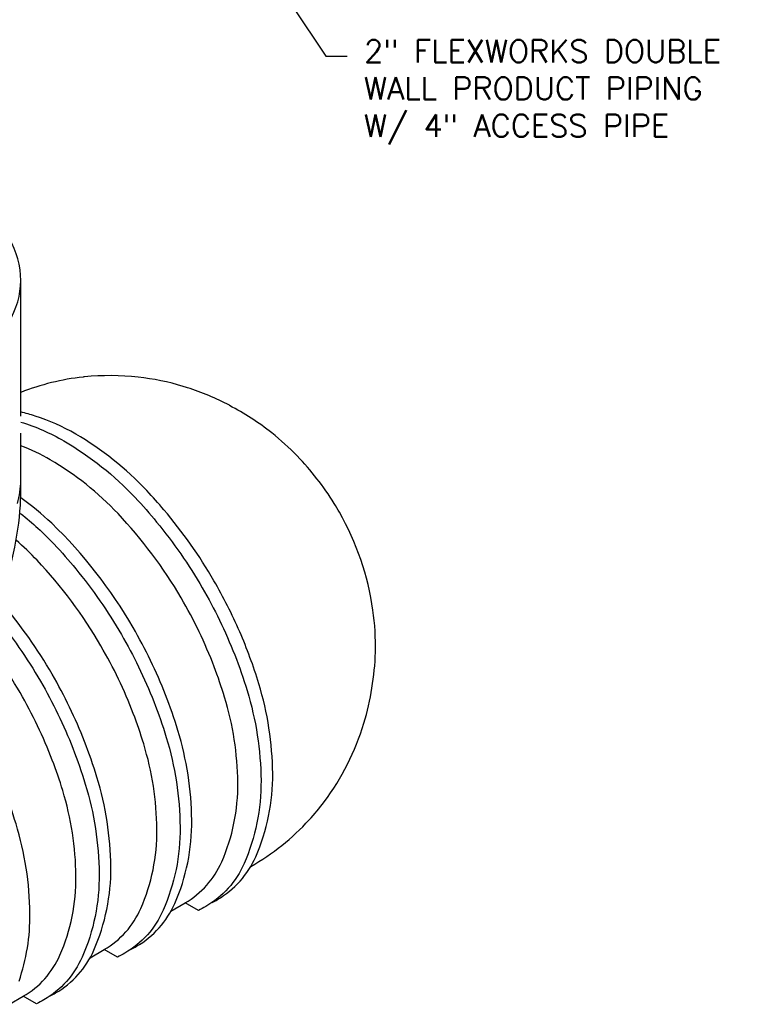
# Model space of a CAD drawing. Extents: x -15981 to -11679, y 2285 to 5601.
# Tile 88 of 103: x -13825 to -13534, y 3164 to 3560. Entities that reach past the tile are written whole.
import ezdxf

# ---------------------------------------------------------------- set-up
doc = ezdxf.new("R2010")
doc.units = 0
doc.header["$MEASUREMENT"] = 0
for name, color, linetype in [('SUMP', 3, 'CONTINUOUS'), ('TANK', 2, 'CONTINUOUS'), ('TEXT', 3, 'CONTINUOUS')]:
    doc.layers.add(name, color=color, linetype=linetype)
doc.styles.add('SIMPLEX', font='simplex')

msp = doc.modelspace()

# ---------------------------------------------------------------- linework, layer by layer
at = {"layer": 'SUMP', "elevation": 0}
for points in [[(-13963.88, 3455.71), (-13963.88, 3331.71, 0.113767), (-13960.43, 3331.51, -0.075076), (-13949.87, 3331.98, -0.106395), (-13919.01, 3321.83, 0.102792), (-13891.59, 3313.89), (-13883.29, 3319.13), (-13874.97, 3318.52, -0.00728), (-13872.32, 3315.86, 0.128965), (-13844.42, 3317.77), (-13841.38, 3328.55), (-13836.63, 3331.3, -0.006895), (-13833.02, 3327.25, 0.0822), (-13824.38, 3365.17, 0.06622)], [(-13824.38, 3365.17, 0.020779), (-13824.2, 3375.07), (-13824.2, 3394.14)]]:
    msp.add_lwpolyline(points, format="xyb", dxfattribs=at)
msp.add_lwpolyline([(-13824.2, 3401.02), (-13824.2, 3455.71)], dxfattribs=at)
at = {"layer": 'SUMP'}
for centre, start_param, end_param in [((-13894.04, 3455.71, 0), 5.572544, 10.135419), ((-13894.04, 3375.07, 0), 2.942357, 3.141593)]:
    msp.add_ellipse(centre, major_axis=(-69.84, 0), ratio=0.665651, start_param=start_param, end_param=end_param, dxfattribs=at)
at = {"layer": 'TANK', "elevation": 0}
for points in [[(-13777.01, 3416.64, 0.053288), (-13798.61, 3416.74, 0.001168), (-13799.08, 3416.69, 0.067342), (-13824.2, 3410.51)], [(-13740.31, 3405.33, 0.043127), (-13757.15, 3412.39, 0.004388), (-13758.93, 3412.94, 0.04551), (-13777.01, 3416.64)], [(-13818.39, 3401.02, 0.018573), (-13824.2, 3402.64)], [(-13681.57, 3306.03, 0.039957), (-13682.61, 3322.91, 0.094213), (-13696.06, 3362.3, 0.009348), (-13698.18, 3365.88, 0.05445), (-13713.08, 3384.94, 0.03092), (-13723.27, 3394.2, 0.051492), (-13740.31, 3405.21, 0.022714)], [(-13824.2, 3398.58, -0.058622), (-13806.83, 3390.98, -0.071312), (-13778.22, 3368.21, -0.016688), (-13769.58, 3358.35, -0.040957), (-13751.23, 3331.96, -0.018759), (-13744.31, 3318.94)], [(-13736.18, 3314.25, 0.029225), (-13746.53, 3334.74, 0.044515), (-13766.63, 3363.29, 0.013151), (-13773.52, 3370.99, 0.071312), (-13802.13, 3393.76, 0.055056), (-13818.39, 3401.02, 0.002358)], [(-13759.71, 3327.84, 0.056826), (-13785.11, 3361.76, 0.071312), (-13812.34, 3383.42, 0.042626), (-13824.2, 3389.07)], [(-13811.78, 3357.9, 0.031357), (-13824.24, 3368.16)], [(-13824.26, 3361.83, -0.035611), (-13810.76, 3349.43, -0.016688), (-13802.12, 3339.56, -0.040957), (-13783.77, 3313.17, -0.018759), (-13776.85, 3300.16)], [(-13779.81, 3186.58, 0.016322), (-13777.67, 3187.73, 0.159265), (-13762.27, 3204.97, 0.106395), (-13755.45, 3238.42, 0.071312), (-13761.03, 3274.55, 0.019282), (-13766, 3288.87, 0.038312), (-13779.07, 3315.96, 0.069437), (-13811.78, 3357.9, 0.038743)], [(-13796.35, 3183.07), (-13790.64, 3186.38, 0.158496), (-13775.96, 3202.91, 0.106395), (-13769.47, 3234.74, 0.071312), (-13774.79, 3269.13, 0.017305), (-13778.98, 3281.37, 0.040291), (-13791.95, 3308.53, 0.057637), (-13817.65, 3342.97, 0.023866), (-13826.07, 3351.08, 0.023866)], [(-13812.35, 3167.79, 0.016322), (-13810.21, 3168.94, 0.159265), (-13794.81, 3186.18, 0.106395), (-13787.99, 3219.63, 0.071312), (-13793.57, 3255.77, 0.019282), (-13798.54, 3270.08, 0.038312), (-13811.61, 3297.17, 0.044515), (-13831.71, 3325.72, 0.009465), (-13836.63, 3331.3, 0.009465)], [(-13841.38, 3328.55, -0.013078), (-13834.66, 3320.77, -0.040957), (-13816.31, 3294.39, -0.038238), (-13803.26, 3267.35, -0.019356), (-13798.27, 3252.99, -0.071312), (-13792.69, 3216.85, -0.106395), (-13799.51, 3183.4, -0.159265), (-13814.91, 3166.16, -0.0225), (-13817.88, 3164.61), (-13823.18, 3167.6)], [(-13763.81, 3201.86), (-13758.1, 3205.17, 0.158496), (-13743.42, 3221.7, 0.106395), (-13736.93, 3253.53, 0.071312), (-13742.25, 3287.92, 0.017305), (-13746.44, 3300.16, 0.041101), (-13759.71, 3327.84, 0.023582)], [(-13744.31, 3318.94, -0.019465), (-13738.18, 3304.93, -0.019356), (-13733.19, 3290.56, -0.071312), (-13727.61, 3254.43, -0.106395), (-13734.43, 3220.98, -0.159265), (-13749.83, 3203.73, -0.0225), (-13752.79, 3202.18), (-13758.1, 3205.17)], [(-13824.9, 3173.69, 0.085374), (-13820.53, 3200.84, 0.071312), (-13826.11, 3236.98, 0.019282), (-13831.08, 3251.29, 0.038312), (-13844.15, 3278.38, 0.044515), (-13864.25, 3306.93, 0.013151), (-13871.14, 3314.63, 0.01059), (-13874.97, 3318.52, 0.01059)], [(-13828.71, 3164.39), (-13823.18, 3167.6, 0.158496), (-13808.5, 3184.13, 0.106395), (-13802.01, 3215.96, 0.071312), (-13807.33, 3250.34, 0.017305), (-13811.52, 3262.58, 0.040291), (-13824.49, 3289.74, 0.046069), (-13844.42, 3317.77)], [(-13747.27, 3205.36, 0.016322), (-13745.13, 3206.51, 0.159265), (-13729.73, 3223.76, 0.106395), (-13722.91, 3257.21, 0.071312), (-13728.49, 3293.34, 0.028364), (-13736.18, 3314.25, 0.014208)], [(-13686.21, 3277.47, 0.061416), (-13681.57, 3306.03, 0.002597)], [(-13776.85, 3300.16, -0.019465), (-13770.72, 3286.14, -0.019356), (-13765.73, 3271.77, -0.071312), (-13760.15, 3235.64, -0.106395), (-13766.97, 3202.19, -0.159265), (-13782.37, 3184.95, -0.0225), (-13785.34, 3183.4), (-13790.64, 3186.38)], [(-13731.7, 3219.87, 0.078202), (-13708.25, 3238.56, 0.024524), (-13702.21, 3245.83, 0.087886), (-13686.21, 3277.47, 0.087886)]]:
    msp.add_lwpolyline(points, format="xyb", dxfattribs=at)
at = {"layer": 'TEXT', "elevation": 0}
msp.add_lwpolyline([(-13741.68, 3605.82), (-13701.51, 3545.78), (-13692.98, 3545.78)], dxfattribs=at)

# ---------------------------------------------------------------- texts
at = {"layer": 'TEXT', "insert": (-13686.17, 3552.27, 0), "char_height": 9, "width": 165.7626, "attachment_point": 1, "style": 'SIMPLEX'}
msp.add_mtext('\\pt54,153;2" FLEXWORKS DOUBLE WALL PRODUCT PIPING W/ 4" ACCESS PIPE', dxfattribs=at)

doc.saveas('drawing.dxf')
